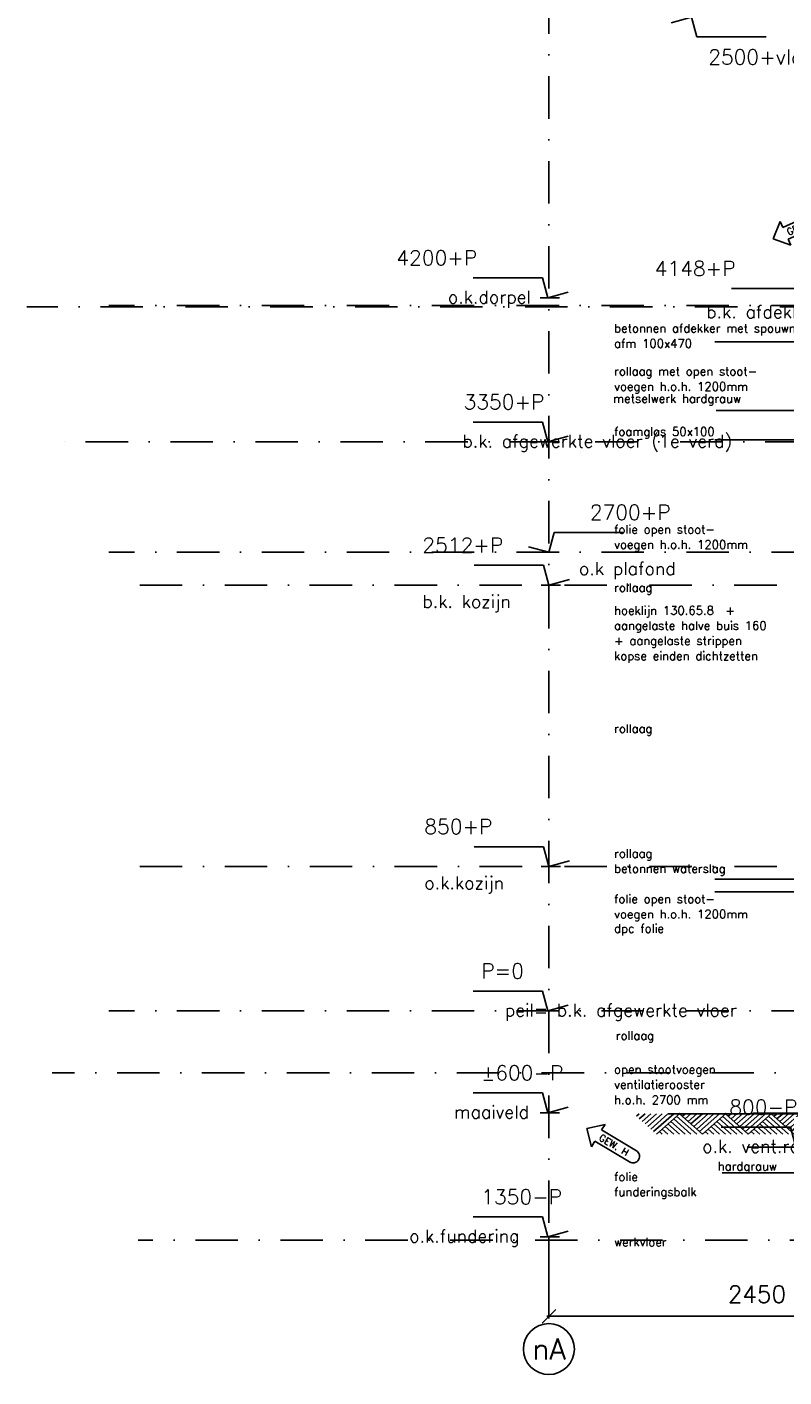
# Model space of a CAD drawing. Extents: x 151406 to 360561, y 44436 to 197234.
# Tile 2 of 57: x 151616 to 156074, y 90290 to 98238. Entities that reach past the tile are written whole.
import ezdxf
from ezdxf.enums import TextEntityAlignment as Align

# ---------------------------------------------------------------- set-up
doc = ezdxf.new("R2010")
doc.units = 0
doc.header["$LTSCALE"] = 20
doc.header["$MEASUREMENT"] = 0
doc.header["$PDSIZE"] = -1
doc.linetypes.add('DASHDOT', pattern=[25, 12.5, -6.25, 0, -6.25])
doc.linetypes.add('DD1', pattern=[2.66667, 1.66667, -0.5, 0, -0.5])
doc.layers.get('0').update_dxf_attribs({"linetype": 'CONTINUOUS'})
doc.layers.get('DEFPOINTS').update_dxf_attribs({"linetype": 'CONTINUOUS'})
for name, color, linetype in [('_DETAILNUMMERSTEKST', 4, 'CONTINUOUS'), ('A--01A1_ACEER', 1, 'CONTINUOUS'), ('A--L$7A3-_STRAMIEN', 3, 'CONTINUOUS'), ('A--L11D5_GRONDWERK', 5, 'CONTINUOUS'), ('A--L16--', 7, 'CONTINUOUS'), ('A--L16--_F123-', 7, 'CONTINUOUS'), ('A--M$1A-_F123-', 1, 'CONTINUOUS'), ('A--M01A1_MAATVOERING', 1, 'CONTINUOUS'), ('A--M01B1_HOOGTE_MAATV', 1, 'CONTINUOUS'), ('A--T$7A-_STRAMIEN', 2, 'CONTINUOUS'), ('A--T01A-25_TEKST', 2, 'CONTINUOUS'), ('A--T01B2_HOOGTE_MAATV', 2, 'CONTINUOUS'), ('A--T01B3_HOOGTE_MAATV', 3, 'CONTINUOUS'), ('gewijzigdH', 1, 'CONTINUOUS'), ('STRAMIEN', 8, 'DD1'), ('X--LR---_CP', 7, 'CONTINUOUS')]:
    doc.layers.add(name, color=color, linetype=linetype)
doc.styles.add('ALFA-0_18', font='ROMANS.shx')
doc.styles.add('ALFA-0_25', font='ROMANS')
doc.styles.add('HIEMSTRA', font='romans.shx')
doc.styles.add('HOOGTEXT', font='ROMANS.shx', dxfattribs={"height": 2.5})
doc.dimstyles.get("Standard").update_dxf_attribs({"dimscale": 40, "dimtxt": 2.5, "dimasz": 2, "dimexe": 0.3, "dimexo": 0.3, "dimgap": 2, "dimtad": 1, "dimdec": 0, "dimzin": 0, "dimdsep": 46, "dimtxsty": 'HIEMSTRA', "dimblk1": 'OBLIQUE', "dimblk2": 'OBLIQUE', "dimsah": 1, "dimcen": 0.09, "dimdle": 0.3, "dimclrd": 1, "dimclre": 1, "dimclrt": 3, "dimadec": 0, "dimazin": 0, "dimtfac": 1, "dimtdec": 4, "dimtix": 1, "dimtmove": 2, "dimatfit": 3, "dimldrblk": 'OBLIQUE', "dimfxl": 0, "dimtvp": 625, "dimtolj": 1, "dimtzin": 0, "dimarcsym": 0})

# ---------------------------------------------------------------- blocks, each defined once
blk = doc.blocks.new('_OBLIQUE')
at = {"color": 0, "linetype": 'ByBlock'}
blk.add_line((-0.5, -0.5), (0.5, 0.5), dxfattribs=at)
blk = doc.blocks.new('*D53')
at = {"layer": 'A--M$1A-_F123-', "color": 1, "lineweight": -2}
for p, q in [((154689.3, 91109.5), (154689.3, 90635.6)), ((157139.3, 91109.5), (157139.3, 90635.6)), ((154677.3, 90647.6), (157151.3, 90647.6))]:
    blk.add_line(p, q, dxfattribs=at)
at = {"layer": 'DEFPOINTS', "color": 0}
for p in [(154689.3, 91121.5), (157139.3, 91121.5), (157139.3, 90647.6)]:
    blk.add_point(p, dxfattribs=at)
at = {"layer": 'A--M$1A-_F123-', "color": 1, "lineweight": -2, "xscale": 80, "yscale": 80, "zscale": 80, "rotation": 180}
blk.add_blockref('_OBLIQUE', (154689.3, 90647.6), dxfattribs=at)
at = {"layer": 'A--M$1A-_F123-', "color": 1, "lineweight": -2, "xscale": 80, "yscale": 80, "zscale": 80}
blk.add_blockref('_OBLIQUE', (157139.3, 90647.6), dxfattribs=at)
at = {"layer": 'A--M$1A-_F123-', "color": 3, "insert": (155914.3, 90777.6), "char_height": 100, "attachment_point": 5, "style": 'HIEMSTRA'}
blk.add_mtext('\\A1;2450', dxfattribs=at)
blk = doc.blocks.new('HOOGTEP')
at = {"layer": 'A--M01A1_MAATVOERING'}
for p, q in [((0, 0), (0.62, 2.33)), ((0.62, 2.33), (8.79, 2.33)), ((-2.41, 0.65), (0, 0))]:
    blk.add_line(p, q, dxfattribs=at)
at = {"layer": 'A--M01B1_HOOGTE_MAATV'}
blk.add_line((-1.38, 0), (0.91, 0), dxfattribs=at)
at = {"layer": 'A--T01B2_HOOGTE_MAATV', "style": 'HOOGTEXT', "flags": 4}
blk.add_attdef('TEKST', (1.84, -0.67), '', height=1.5, dxfattribs=at)
at = {"layer": 'A--T01B3_HOOGTE_MAATV', "style": 'HOOGTEXT', "flags": 4}
blk.add_attdef('HOOGTE', (1.67, 3.82), '', height=1.75, dxfattribs=at)
blk = doc.blocks.new('*D462')
at = {"layer": 'A--M$1A-_F123-', "color": 1, "lineweight": -2}
blk.add_arc((166881.6, 95796.5), 293.9, 0, 82, dxfattribs=at)
at = {"layer": 'DEFPOINTS', "color": 0}
for p in [(166987.4, 96549.3), (167051.6, 96036.3), (151785.3, 95796.5), (185738.9, 95796.5), (166866.2, 95686.9)]:
    blk.add_point(p, dxfattribs=at)
at = {"layer": 'A--M$1A-_F123-', "color": 1, "lineweight": -2, "xscale": 40, "yscale": 40, "zscale": 40}
for p, rotation in [((166922.5, 96087.6), 172.0000039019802), ((167175.6, 95796.5), 270)]:
    blk.add_blockref('_OBLIQUE', p, dxfattribs=dict(at, rotation=rotation))
at = {"layer": 'A--M$1A-_F123-', "color": 2, "insert": (167174.2, 96045), "char_height": 50, "attachment_point": 5, "rotation": 310.33449, "style": 'HIEMSTRA'}
blk.add_mtext('\\A1;82.00°', dxfattribs=at)
blk = doc.blocks.new('gewh')
at = {"layer": 'gewijzigdH', "linetype": 'Continuous'}
for p, q in [((79.4, 76.8), (0, 0)), ((0, 0), (79.4, -76.8)), ((79.4, 38.4), (79.4, 76.8)), ((317.9, 38.4), (79.4, 38.4)), ((317.9, 38.4), (79.4, 38.4)), ((79.4, -76.8), (79.4, -38.4)), ((79.4, -38.4), (317.9, -38.4)), ((79.4, -38.4), (317.9, -38.4))]:
    blk.add_line(p, q, dxfattribs=at)
at = {"layer": 'gewijzigdH', "linetype": 'Continuous', "extrusion": (0, 0, -1)}
blk.add_ellipse((317.9, 0), major_axis=(27.2, 27.2), ratio=1, start_param=-0.785398, end_param=2.356194, dxfattribs=at)
at = {"layer": 'gewijzigdH', "color": 2, "insert": (90.8, 19.5), "char_height": 40, "width": 276.454, "attachment_point": 1, "style": 'ALFA-0_18'}
blk.add_mtext('GEW. H', dxfattribs=at)
blk = doc.blocks.new('Q010064-')
at = {"layer": 'A--L16--_F123-', "color": 1, "linetype": 'Continuous'}
for points in [[(37.5, -37.5), (75, 0)], [(75, -75), (150, 0)], [(112.5, -112.5), (225, 0)], [(150, -150), (300, 0)], [(187.5, -187.5), (375, 0)], [(225, -225), (450, 0)], [(262.5, -262.5), (525, 0)], [(300, -300), (600, 0)], [(900, -300), (600, 0)], [(600, -300), (450, -150)], [(675, -300), (487.5, -112.5)], [(750, -300), (525, -75)], [(825, -300), (562.5, -37.5)], [(375, -300), (337.5, -262.5)], [(450, -300), (375, -225)], [(525, -300), (412.5, -187.5)]]:
    blk.add_lwpolyline(points, dxfattribs=at)
at = {"layer": 'X--LR---_CP'}
blk.add_point((600, 0), dxfattribs=at)
blk.add_point((600, 0), dxfattribs=at)
blk = doc.blocks.new('A$C20EC1CEB')
at = {"layer": 'A--L16--', "xscale": 0.4504033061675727, "yscale": 0.3999999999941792}
for p in [(-16.9, 120), (253.4, 120), (523.6, 120), (793.8, 120), (1064.1, 120)]:
    blk.add_blockref('Q010064-', p, dxfattribs=at)

msp = doc.modelspace()

# ---------------------------------------------------------------- linework, layer by layer
at = {"layer": 'A--01A1_ACEER'}
msp.add_line((157214.265, 91644), (155856.631, 91644), dxfattribs=at)
at = {"layer": 'A--L$7A3-_STRAMIEN', "linetype": 'Continuous', "extrusion": (0, 0, -1)}
msp.add_ellipse((154689.265, 90454.885), major_axis=(-106.066, 106.066), ratio=1, dxfattribs=at)
at = {"layer": 'A--L11D5_GRONDWERK'}
for p, q in [((156664.265, 91839.898), (155392.002, 91839.898)), ((156664.265, 91842.898), (155892.002, 91842.898))]:
    msp.add_line(p, q, dxfattribs=at)
at = {"layer": 'A--T01A-25_TEKST'}
for p, q in [((155665.866, 96384.43), (156643.466, 96384.43)), ((155674.121, 95981.07), (157029.393, 95981.07)), ((155665.866, 95808.163), (156989.896, 95808.163)), ((155665.866, 93220.907), (156643.466, 93220.907)), ((155665.866, 93146.82), (156924.265, 93146.82)), ((155709.923, 91492.731), (156711.744, 91492.731))]:
    msp.add_line(p, q, dxfattribs=at)
at = {"layer": 'STRAMIEN', "linetype": 'DASHDOT'}
for p, q in [((154689.265, 109950.716), (154689.265, 90604.885)), ((160800.098, 96590.698, 0.002), (151616.064, 96590.698, 0.002)), ((185755.38, 96598.898), (152098.725, 96598.898)), ((185717.798, 95795.898), (151764.265, 95795.898)), ((185755.38, 95145.898), (152098.725, 95145.898)), ((158031.237, 94952.498), (152264.265, 94952.498)), ((158031.721, 93295.898), (152264.265, 93295.898)), ((185755.38, 92445.898), (152098.725, 92445.898)), ((162898.298, 92081.57), (151764.012, 92081.57)), ((185864.606, 91095.898), (152270.673, 91095.898))]:
    msp.add_line(p, q, dxfattribs=at)

# ---------------------------------------------------------------- block references
ref = msp.add_blockref('HOOGTEP', (155529.254, 98295.898), dxfattribs=dict(xscale=-50, yscale=50, zscale=50, rotation=180))
ref.add_attrib('TEKST', 'o.k plafond', (155609.873, 98379.924), dxfattribs={"layer": 'A--T01B2_HOOGTE_MAATV', "height": 75, "style": 'HOOGTEXT', "flags": 4})
ref.add_attrib('HOOGTE', '2500+vloer', (155627.232, 98017.424), dxfattribs={"layer": 'A--T01B3_HOOGTE_MAATV', "height": 87.5, "style": 'HOOGTEXT', "flags": 4})
ref = msp.add_blockref('HOOGTEP', (154682.857, 96644.181, -0.001), dxfattribs=dict(xscale=-50, yscale=50, zscale=50))
ref.add_attrib('TEKST', 'o.k.dorpel', (154094.441, 96610.626, -0.001), dxfattribs={"layer": 'A--T01B2_HOOGTE_MAATV', "height": 75, "style": 'HOOGTEXT', "flags": 4})
ref.add_attrib('HOOGTE', '4200+P', (153790.893, 96835.155, -0.001), dxfattribs={"layer": 'A--T01B3_HOOGTE_MAATV', "height": 87.5, "style": 'HOOGTEXT', "flags": 4})
ref = msp.add_blockref('HOOGTEP', (156204.116, 96581.898), dxfattribs=dict(xscale=-50, yscale=50, zscale=50))
ref.add_attrib('TEKST', 'b.k. afdekker', (155615.701, 96523.343), dxfattribs={"layer": 'A--T01B2_HOOGTE_MAATV', "height": 75, "style": 'HOOGTEXT', "flags": 4})
ref.add_attrib('HOOGTE', '4148+P', (155312.152, 96772.872), dxfattribs={"layer": 'A--T01B3_HOOGTE_MAATV', "height": 87.5, "style": 'HOOGTEXT', "flags": 4})
ref = msp.add_blockref('HOOGTEP', (154682.857, 95795.898), dxfattribs=dict(xscale=-50, yscale=50, zscale=50))
ref.add_attrib('TEKST', 'b.k. afgewerkte vloer (1e verd)', (154180.155, 95762.343), dxfattribs={"layer": 'A--T01B2_HOOGTE_MAATV', "height": 75, "style": 'HOOGTEXT', "flags": 4})
ref.add_attrib('HOOGTE', '3350+P', (154186.726, 95986.872), dxfattribs={"layer": 'A--T01B3_HOOGTE_MAATV', "height": 87.5, "style": 'HOOGTEXT', "flags": 4})
ref = msp.add_blockref('HOOGTEP', (154689.265, 95145.898), dxfattribs=dict(xscale=50, yscale=50, zscale=50))
ref.add_attrib('TEKST', 'o.k plafond', (154866.465, 95011.872), dxfattribs={"layer": 'A--T01B2_HOOGTE_MAATV', "height": 75, "style": 'HOOGTEXT', "flags": 4})
ref.add_attrib('HOOGTE', '2700+P', (154930.156, 95336.872), dxfattribs={"layer": 'A--T01B3_HOOGTE_MAATV', "height": 87.5, "style": 'HOOGTEXT', "flags": 4})
ref = msp.add_blockref('HOOGTEP', (154689.265, 94952.498), dxfattribs=dict(xscale=-50, yscale=50, zscale=50))
ref.add_attrib('TEKST', 'b.k. kozijn', (153944.208, 94818.472), dxfattribs={"layer": 'A--T01B2_HOOGTE_MAATV', "height": 75, "style": 'HOOGTEXT', "flags": 4})
ref.add_attrib('HOOGTE', '2512+P', (153944.208, 95143.472), dxfattribs={"layer": 'A--T01B3_HOOGTE_MAATV', "height": 87.5, "style": 'HOOGTEXT', "flags": 4})
ref = msp.add_blockref('HOOGTEP', (154689.265, 93295.898), dxfattribs=dict(xscale=-50, yscale=50, zscale=50))
ref.add_attrib('TEKST', 'o.k.kozijn ', (153955.887, 93161.872), dxfattribs={"layer": 'A--T01B2_HOOGTE_MAATV', "height": 75, "style": 'HOOGTEXT', "flags": 4})
ref.add_attrib('HOOGTE', '850+P', (153955.887, 93486.872), dxfattribs={"layer": 'A--T01B3_HOOGTE_MAATV', "height": 87.5, "style": 'HOOGTEXT', "flags": 4})
ref = msp.add_blockref('HOOGTEP', (154682.857, 92445.898), dxfattribs=dict(xscale=-50, yscale=50, zscale=50))
ref.add_attrib('TEKST', 'peil= b.k. afgewerkte vloer', (154430.155, 92412.343), dxfattribs={"layer": 'A--T01B2_HOOGTE_MAATV', "height": 75, "style": 'HOOGTEXT', "flags": 4})
ref.add_attrib('HOOGTE', 'P=0', (154290.893, 92636.872), dxfattribs={"layer": 'A--T01B3_HOOGTE_MAATV', "height": 87.5, "style": 'HOOGTEXT', "flags": 4})
ref = msp.add_blockref('HOOGTEP', (154682.857, 91845.898), dxfattribs=dict(xscale=-50, yscale=50, zscale=50))
ref.add_attrib('TEKST', 'maaiveld', (154131.13, 91812.343), dxfattribs={"layer": 'A--T01B2_HOOGTE_MAATV', "height": 75, "style": 'HOOGTEXT', "flags": 4})
ref.add_attrib('HOOGTE', '±600-P', (154290.893, 92036.872), dxfattribs={"layer": 'A--T01B3_HOOGTE_MAATV', "height": 87.5, "style": 'HOOGTEXT', "flags": 4})
ref = msp.add_blockref('HOOGTEP', (156143.74, 91644.175), dxfattribs=dict(xscale=-50, yscale=50, zscale=50))
ref.add_attrib('TEKST', 'o.k. vent.rooster', (155592.013, 91610.62), dxfattribs={"layer": 'A--T01B2_HOOGTE_MAATV', "height": 75, "style": 'HOOGTEXT', "flags": 4})
ref.add_attrib('HOOGTE', '800-P', (155751.776, 91835.149), dxfattribs={"layer": 'A--T01B3_HOOGTE_MAATV', "height": 87.5, "style": 'HOOGTEXT', "flags": 4})
ref = msp.add_blockref('HOOGTEP', (154682.857, 91115.898), dxfattribs=dict(xscale=-50, yscale=50, zscale=50))
ref.add_attrib('TEKST', 'o.k.fundering', (153866.561, 91082.343), dxfattribs={"layer": 'A--T01B2_HOOGTE_MAATV', "height": 75, "style": 'HOOGTEXT', "flags": 4})
ref.add_attrib('HOOGTE', '1350-P', (154290.893, 91306.872), dxfattribs={"layer": 'A--T01B3_HOOGTE_MAATV', "height": 87.5, "style": 'HOOGTEXT', "flags": 4})
at = {"layer": '_DETAILNUMMERSTEKST'}
for p, rotation in [((156009.939, 96990.408), 24.43640091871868), ((154912.141, 91752.689), 329.0119763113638)]:
    msp.add_blockref('gewh', p, dxfattribs=dict(at, rotation=rotation))
msp.add_blockref('A$C20EC1CEB', (155204.824, 91719.898), dxfattribs=at)

# ---------------------------------------------------------------- texts
at = {"layer": 'A--T$7A-_STRAMIEN', "style": 'ALFA-0_25'}
msp.add_text('nA', height=125, dxfattribs=at).set_placement((154689.265, 90454.885), align=Align.MIDDLE_CENTER)
at = {"layer": 'A--T01A-25_TEKST', "style": 'HIEMSTRA'}
for s, p in [('betonnen afdekker met spouwnokjes', (155073.62, 96439.244)), ('afm 100x470', (155073.62, 96350.029)), ('rollaag met open stoot-', (155073.62, 96186.035)), ('voegen h.o.h. 1200mm', (155073.62, 96096.82)), ('metselwerk hardgrauw', (155067.886, 96025.572)), ('foamglas 50x100', (155073.62, 95831.237)), ('folie open stoot-', (155073.62, 95255.433)), ('voegen h.o.h. 1200mm', (155073.62, 95166.217)), ('rollaag', (155073.62, 94912.446)), ('hoeklijn 130.65.8  + ', (155073.62, 94778.175)), ('aangelaste halve buis 160', (155073.62, 94688.959)), ('+ aangelaste strippen', (155073.62, 94599.744)), ('kopse einden dichtzetten', (155073.62, 94510.529)), ('rollaag', (155073.62, 94082.461)), ('rollaag', (155073.62, 93347.372)), ('betonnen waterslag', (155073.62, 93258.157)), ('folie open stoot-', (155073.62, 93079.726)), ('voegen h.o.h. 1200mm', (155073.62, 92990.511)), ('dpc folie', (155073.62, 92905.672)), ('rollaag', (155083.62, 92275.315)), ('open stootvoegen', (155073.62, 92076.273)), ('ventilatierooster', (155073.62, 91987.058)), ('h.o.h. 2700 mm', (155073.62, 91896.645)), ('hardgrauw', (155684.147, 91506.104)), ('folie', (155073.62, 91444.46)), ('funderingsbalk', (155073.62, 91355.245)), ('werkvloer', (155073.62, 91060.029))]:
    msp.add_text(s, height=50, dxfattribs=at).set_placement(p)

# ---------------------------------------------------------------- dimensions: what is measured, and where the dimension line sits
at = {"layer": 'A--M$1A-_F123-'}
dim = msp.add_angular_dim_2l(base=(167051.621, 96036.334), line1=((185738.879, 95796.532), (151785.346, 95796.532)), line2=((166866.221, 95686.949), (166987.413, 96549.275)), dimstyle='Standard', override={"dimscale": 20, "dimexe": 0, "dimexo": 0, "dimdec": 2, "dimcen": 0, "dimdle": 0, "dimclrt": 2, "dimadec": 2, "dimtfac": 0.75, "dimtvp": 1.5}, dxfattribs=at)
dim.commit()
dim.dimension.update_dxf_attribs({"geometry": '*D462', "text_midpoint": (167174.21, 96044.968), "dimtype": 162})
dim = msp.add_linear_dim(base=(157139.265, 90647.58), p1=(154689.265, 91121.542), p2=(157139.265, 91121.542), dimstyle='Standard', override={"dimscale": 40, "dimclrt": 3}, dxfattribs=at)
dim.commit()
dim.dimension.update_dxf_attribs({"geometry": '*D53', "text_midpoint": (155914.265, 90777.58)})

doc.saveas('drawing.dxf')
